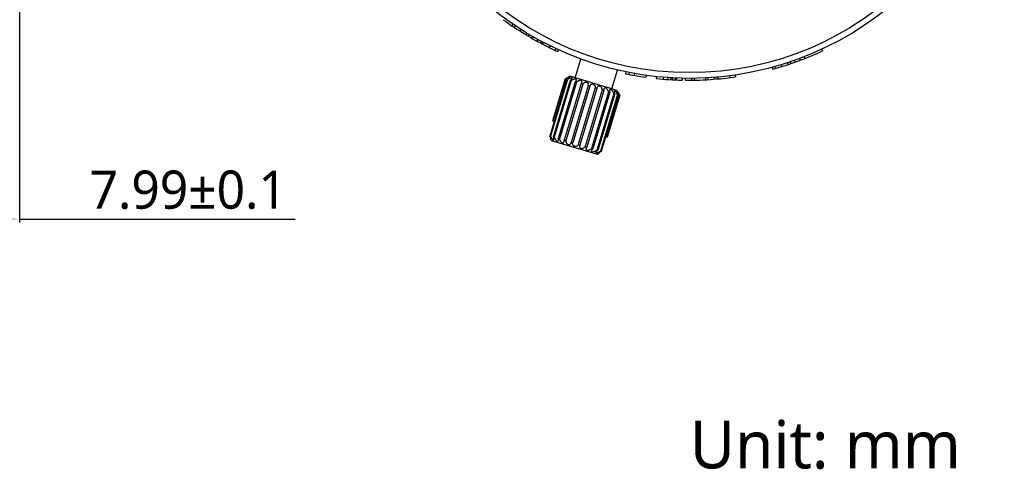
# Model space of a CAD drawing. Extents: x 797 to 936, y -37 to 31.
# Tile 5 of 6: x 879 to 931, y -37 to -13. Entities that reach past the tile are written whole.
import ezdxf

# ---------------------------------------------------------------- set-up
doc = ezdxf.new("R2010")
doc.units = 0
doc.header["$LTSCALE"] = 0.5
doc.header["$MEASUREMENT"] = 0
for name, color, linetype in [('02___PRT_ALL_AXES', 7, 'Continuous'), ('1', 7, 'Continuous'), ('1 @ 1', 7, 'Continuous')]:
    doc.layers.add(name, color=color, linetype=linetype)
doc.styles.get("Standard").update_dxf_attribs({"font": 'Roboto-Regular.ttf'})
doc.styles.add('TXT', font='Roboto-Regular.ttf')
doc.dimstyles.get("Standard").update_dxf_attribs({"dimtxt": 0.18, "dimasz": 0.18, "dimexe": 0.18, "dimexo": 0.0625, "dimgap": 0.09, "dimtad": 0, "dimdec": 4, "dimzin": 0, "dimdsep": 46, "dimtxsty": 'STANDARD', "dimcen": 0.09, "dimadec": 0, "dimazin": 0, "dimtfac": 1, "dimtdec": 4, "dimtofl": 0, "dimtmove": 0, "dimatfit": 3, "dimfxl": 1, "dimtolj": 1, "dimtzin": 0, "dimarcsym": 0})

# ---------------------------------------------------------------- blocks, each defined once
blk = doc.blocks.new('*D92')
at = {"layer": '1', "color": 0, "linetype": 'Continuous', "lineweight": -2}
for p, q in [((879.14, -5.973), (879.14, -24.01)), ((871.149, -6.881), (871.149, -24.01)), ((873.149, -23.83), (877.14, -23.83)), ((879.14, -23.83), (893.582, -23.83))]:
    blk.add_line(p, q, dxfattribs=at)
at = {"layer": '1', "color": 0, "linetype": 'Continuous'}
for points in [[(873.149, -23.496), (873.149, -24.163), (871.149, -23.83)], [(877.14, -24.163), (877.14, -23.496), (879.14, -23.83)]]:
    blk.add_solid(points, dxfattribs=at)
at = {"layer": 'Defpoints', "color": 0, "linetype": 'Continuous'}
for p in [(879.14, -5.91), (871.149, -6.818), (879.14, -23.83)]:
    blk.add_point(p, dxfattribs=at)
at = {"layer": '1', "color": 0, "linetype": 'Continuous', "insert": (887.983, -22.302), "char_height": 2, "attachment_point": 5}
blk.add_mtext('\\A1;7.99%%P0.1', dxfattribs=at)

msp = doc.modelspace()

# ---------------------------------------------------------------- linework, layer by layer
at = {"color": 7, "linetype": 'Continuous'}
for p, q in [((905.00584, -13.61586), (904.94977, -13.69866)), ((905.11777, -13.69099), (905.06238, -13.77425)), ((905.40877, -13.88022), (905.35514, -13.96462)), ((905.72649, -14.07707), (905.67478, -14.16267)), ((905.8518, -14.15201), (905.80086, -14.23807)), ((906.03436, -14.25852), (905.98452, -14.34522)), ((906.05338, -14.26944), (906.00366, -14.3562)), ((906.30407, -14.41022), (906.25587, -14.49783)), ((906.4921, -14.51208), (906.44503, -14.60031)), ((906.44503, -14.60031), (906.54037, -14.65077)), ((906.58686, -14.56223), (906.54037, -14.65077)), ((906.94899, -14.74673), (906.90469, -14.83638)), ((907.25457, -14.89381), (907.21213, -14.98436)), ((907.39621, -14.95939), (907.35462, -15.05033)), ((921.19457, -14.92455), (921.23661, -15.01529)), ((908.27092, -16.42819), (908.567, -15.44131)), ((920.02882, -15.41142), (920.0638, -15.5051)), ((920.26776, -15.32009), (920.30418, -15.41322)), ((918.59871, -15.87233), (918.62502, -15.96881)), ((918.72665, -15.83689), (918.75374, -15.93315)), ((919.06467, -15.73787), (919.09381, -15.83354)), ((919.3899, -15.63514), (919.421, -15.73018)), ((919.542, -15.58454), (919.57402, -15.67928)), ((919.7586, -15.50963), (919.79194, -15.60391)), ((907.82757, -16.50398), (906.93675, -19.47323)), ((907.8615, -16.51416), (906.97068, -19.48341)), ((907.74172, -16.47823), (907.08079, -18.68122)), ((907.75329, -16.4817), (907.09236, -18.68469)), ((907.75329, -16.4817), (907.74172, -16.47823)), ((907.8615, -16.51416), (907.82757, -16.50398)), ((907.92131, -16.3755), (907.90501, -16.38536)), ((907.98357, -16.34198), (907.92131, -16.3755)), ((910.47391, -17.08912), (907.98357, -16.34198)), ((910.18656, -17.00291), (910.48264, -16.01603)), ((910.91603, -16.11176), (910.89578, -16.20969)), ((911.0986, -16.14844), (911.07946, -16.24659)), ((911.3722, -16.19942), (911.35471, -16.29788)), ((911.97851, -16.2955), (911.9647, -16.39455)), ((912.52713, -16.36267), (912.51664, -16.46212)), ((912.88773, -16.3967), (912.87943, -16.49635)), ((913.10605, -16.41343), (913.09907, -16.51318)), ((913.26533, -16.4238), (913.25932, -16.52361)), ((913.3563, -16.42902), (913.35084, -16.52887)), ((913.50851, -16.43665), (913.50397, -16.53654)), ((913.56984, -16.43932), (913.56568, -16.53923)), ((913.87254, -16.44916), (913.87021, -16.54914)), ((914.03418, -16.45214), (914.03283, -16.55213)), ((914.36364, -16.45331), (914.36428, -16.55331)), ((914.4946, -16.45195), (914.49604, -16.55194)), ((915.09384, -16.43245), (915.09891, -16.53232)), ((915.21747, -16.42571), (915.22328, -16.52554)), ((915.538, -16.4039), (915.54576, -16.5036)), ((915.63489, -16.39607), (915.64324, -16.49572)), ((915.73377, -16.38749), (915.74271, -16.48709)), ((916.35624, -16.31964), (916.36896, -16.41883)), ((916.65627, -16.27837), (916.67081, -16.3773)), ((908.00499, -16.55721), (907.11417, -19.52646)), ((908.05896, -16.57341), (907.16814, -19.54265)), ((908.26189, -16.63429), (907.37107, -19.60354)), ((908.33223, -16.65539), (907.44141, -19.62464)), ((908.58076, -16.72995), (907.68995, -19.6992)), ((908.66267, -16.75453), (907.77185, -19.72378)), ((908.05896, -16.57341), (908.00499, -16.55721)), ((908.93988, -16.83769), (908.04906, -19.80694)), ((909.02778, -16.86406), (908.13696, -19.83331)), ((908.33223, -16.65539), (908.26189, -16.63429)), ((909.31476, -16.95016), (908.42395, -19.91941)), ((909.40266, -16.97653), (908.51184, -19.94578)), ((908.66267, -16.75453), (908.58076, -16.72995)), ((908.93988, -16.83769), (908.95219, -16.80833)), ((909.02778, -16.86406), (908.93988, -16.83769)), ((909.40266, -16.97653), (909.31476, -16.95016)), ((909.40855, -16.94525), (909.40266, -16.97653)), ((909.67987, -17.0597), (908.78905, -20.02895)), ((909.76178, -17.08427), (908.87096, -20.05352)), ((910.01031, -17.15884), (909.1195, -20.12809)), ((910.08065, -17.17994), (909.18983, -20.14919)), ((910.28358, -17.24082), (909.39276, -20.21007)), ((910.33755, -17.25701), (909.44673, -20.22626)), ((910.48104, -17.30006), (909.59023, -20.26931)), ((910.51497, -17.31024), (909.62415, -20.27949)), ((909.76178, -17.08427), (909.67987, -17.0597)), ((910.58925, -17.33253), (909.92832, -19.53552)), ((910.60082, -17.336), (909.93989, -19.53899)), ((910.08065, -17.17994), (910.01031, -17.15884)), ((910.33755, -17.25701), (910.28358, -17.24082)), ((910.47391, -17.08912), (910.50743, -17.15138)), ((910.51497, -17.31024), (910.48104, -17.30006)), ((910.50744, -17.15137), (910.51562, -17.16858)), ((910.60082, -17.336), (910.58925, -17.33253)), ((907.08079, -18.68122), (907.16664, -18.70698)), ((906.93675, -19.47323), (906.97068, -19.48341)), ((906.98318, -19.5807), (906.93675, -19.47323)), ((906.96894, -19.62795), (906.98313, -19.58065)), ((907.11417, -19.52646), (907.16814, -19.54265)), ((907.37107, -19.60354), (907.44141, -19.62464)), ((909.85404, -19.51324), (909.93989, -19.53899)), ((906.98073, -19.64921), (906.96894, -19.62795)), ((907.01142, -19.70444), (906.98073, -19.64921)), ((907.01142, -19.70444), (909.43454, -20.43141)), ((907.68995, -19.6992), (907.77185, -19.72378)), ((908.04317, -19.83823), (908.04906, -19.80694)), ((908.04906, -19.80694), (908.13696, -19.83331)), ((908.42395, -19.91941), (908.51184, -19.94578)), ((908.51184, -19.94578), (908.49954, -19.97514)), ((908.78905, -20.02895), (908.87096, -20.05352)), ((909.1195, -20.12809), (909.18983, -20.14919)), ((909.39276, -20.21007), (909.44673, -20.22626)), ((909.49057, -20.40219), (909.43454, -20.43141)), ((909.51211, -20.39094), (909.49057, -20.40219)), ((909.51211, -20.39094), (909.49057, -20.40219)), ((909.5263, -20.34365), (909.51211, -20.39094)), ((909.62415, -20.27949), (909.52623, -20.34366)), ((909.59023, -20.26931), (909.62415, -20.27949))]:
    msp.add_line(p, q, dxfattribs=at)
for centre, radius, start, end in [((914.25755, 0.04634), 16.6, 233.978508, 241.92457), ((914.25755, 0.04634), 16.6, 242.296858, 245.427834), ((914.25755, 0.04634), 16.6, 290.474193, 294.861447), ((914.25755, 0.04634), 16.6, 285.254118, 288.679216), ((914.25755, 0.04634), 16.6, 288.679776, 290.473484), ((905.89058, -13.03325), 3.91083, 298.251115, 301.003551), ((914.25755, 0.04634), 16.6, 258.315862, 262.06073), ((914.25755, 0.04634), 16.6, 263.980095, 268.662957), ((914.25755, 0.04634), 16.6, 269.224332, 274.450804), ((914.25755, 0.04634), 16.6, 274.78834, 278.359111), ((914.04263, -15.47898), 3.91083, 205.596454, 208.348885)]:
    msp.add_arc(centre, radius, start, end, dxfattribs=at)
for points, knots in [([(907.96864, -16.39562), (907.96906, -16.39421), (907.96936, -16.3918), (907.9674, -16.38949), (907.96515, -16.38854), (907.96218, -16.38813), (907.95848, -16.38824), (907.95406, -16.38883), (907.94686, -16.39034), (907.93656, -16.39337), (907.923, -16.39822), (907.90808, -16.40422), (907.89218, -16.41112), (907.87558, -16.41872), (907.85257, -16.42968), (907.82335, -16.44429), (907.78825, -16.46263), (907.7649, -16.47529), (907.75329, -16.4817)], [0, 0, 0, 0, 0.01825038, 0.02629565, 0.03581229, 0.0479677, 0.06324071, 0.08170742, 0.10323931, 0.1544992, 0.21477957, 0.28189927, 0.35407498, 0.42993476, 0.50844459, 0.67041643, 0.83537405, 1, 1, 1, 1]), ([(907.82757, -16.50398), (907.84406, -16.49458), (907.86798, -16.48015), (907.89819, -16.45998), (907.9185, -16.44537), (907.93645, -16.43128), (907.9513, -16.41818), (907.96119, -16.40789), (907.9665, -16.40049), (907.96818, -16.39716), (907.96864, -16.39562)], [0, 0, 0, 0, 0.31737715, 0.4667435, 0.60712826, 0.73557578, 0.84792132, 0.93831307, 0.97310675, 1, 1, 1, 1]), ([(908.10743, -16.45447), (908.10839, -16.45129), (908.10959, -16.44514), (908.10789, -16.43741), (908.10434, -16.43272), (908.09906, -16.42869), (908.08944, -16.42576), (908.0755, -16.42529), (908.05894, -16.42725), (908.04054, -16.43135), (908.02094, -16.43716), (908.00069, -16.44433), (907.97315, -16.45535), (907.93909, -16.47099), (907.8995, -16.49164), (907.87392, -16.50652), (907.8615, -16.51416)], [0, 0, 0, 0, 0.034681, 0.06458393, 0.07944173, 0.09538481, 0.13342266, 0.18215869, 0.24094982, 0.30751333, 0.37946964, 0.45491761, 0.53246922, 0.69015109, 0.84718373, 1, 1, 1, 1]), ([(908.00499, -16.55721), (908.01726, -16.54917), (908.04018, -16.53289), (908.07034, -16.50695), (908.09076, -16.48466), (908.10231, -16.46712), (908.1062, -16.45859), (908.10743, -16.45447)], [0, 0, 0, 0, 0.29914434, 0.57241643, 0.81044379, 0.91225931, 1, 1, 1, 1]), ([(908.32834, -16.54769), (908.32976, -16.54295), (908.33174, -16.53354), (908.33126, -16.51936), (908.3262, -16.5062), (908.31573, -16.49543), (908.30034, -16.48838), (908.28115, -16.48522), (908.25923, -16.48567), (908.22733, -16.49052), (908.18713, -16.50262), (908.14098, -16.52265), (908.09804, -16.54627), (908.07143, -16.56411), (908.05896, -16.57341)], [0, 0, 0, 0, 0.04425418, 0.08540458, 0.12524891, 0.16742466, 0.21627588, 0.27409256, 0.34003075, 0.41158374, 0.56220624, 0.71387425, 0.86089283, 1, 1, 1, 1]), ([(908.26189, -16.63429), (908.2773, -16.62163), (908.29818, -16.60131), (908.31901, -16.57086), (908.32604, -16.55536), (908.32834, -16.54769)], [0, 0, 0, 0, 0.54188949, 0.78259973, 1, 1, 1, 1]), ([(908.61643, -16.66852), (908.62, -16.65661), (908.62272, -16.63768), (908.61776, -16.61316), (908.60894, -16.59592), (908.59423, -16.5811), (908.5738, -16.57035), (908.54899, -16.56467), (908.51207, -16.56383), (908.46564, -16.57354), (908.41451, -16.59497), (908.36971, -16.62235), (908.3437, -16.644), (908.33223, -16.65539)], [0, 0, 0, 0, 0.09700247, 0.14459104, 0.19341264, 0.24598463, 0.30492535, 0.37112798, 0.44285146, 0.59165001, 0.73708032, 0.87387389, 1, 1, 1, 1]), ([(908.58076, -16.72995), (908.58491, -16.72522), (908.59979, -16.7067), (908.61141, -16.68526), (908.61643, -16.66852)], [0, 0, 0, 0, 0.26477202, 1, 1, 1, 1]), ([(908.95219, -16.80833), (908.95648, -16.79404), (908.96079, -16.76347), (908.95172, -16.72485), (908.93416, -16.69713), (908.91432, -16.67846), (908.88835, -16.6646), (908.85805, -16.6573), (908.82616, -16.65681), (908.78543, -16.66368), (908.73983, -16.68234), (908.69513, -16.71442), (908.67188, -16.74076), (908.66267, -16.75453)], [0, 0, 0, 0, 0.10399292, 0.21083934, 0.26842871, 0.33064001, 0.39853422, 0.47121338, 0.5457352, 0.61924402, 0.75793033, 0.88460436, 1, 1, 1, 1]), ([(909.21437, -16.76344), (909.20333, -16.76013), (909.18075, -16.75643), (909.13798, -16.75998), (909.09154, -16.77954), (909.05065, -16.81728), (909.03339, -16.84826), (909.02778, -16.86406)], [0, 0, 0, 0, 0.14911934, 0.29185789, 0.55062697, 0.78314801, 1, 1, 1, 1]), ([(909.21437, -16.76344), (909.22542, -16.76676), (909.2463, -16.7761), (909.28005, -16.80261), (909.30806, -16.84451), (909.32142, -16.89852), (909.31877, -16.93388), (909.31476, -16.95016)], [0, 0, 0, 0, 0.14911948, 0.29185802, 0.55062703, 0.78314801, 1, 1, 1, 1]), ([(909.67987, -17.0597), (909.67976, -17.04314), (909.67485, -17.00835), (909.65519, -16.95696), (909.62739, -16.91628), (909.59717, -16.88812), (909.57028, -16.87098), (909.54097, -16.86039), (909.51165, -16.85766), (909.48481, -16.86234), (909.45489, -16.87581), (909.42607, -16.90306), (909.41283, -16.93096), (909.40855, -16.94525)], [0, 0, 0, 0, 0.1153956, 0.24206948, 0.38075568, 0.45426457, 0.52878649, 0.60146563, 0.66935978, 0.73157106, 0.78916045, 0.89600694, 1, 1, 1, 1]), ([(909.76582, -17.01335), (909.7642, -17.01876), (909.75892, -17.04201), (909.7593, -17.0663), (909.76178, -17.08427)], [0, 0, 0, 0, 0.23719773, 1, 1, 1, 1]), ([(910.01031, -17.15884), (910.007, -17.14302), (909.99721, -17.11062), (909.97488, -17.0631), (909.94398, -17.01707), (909.91057, -16.9834), (909.87929, -16.96378), (909.85545, -16.95486), (909.83248, -16.95259), (909.81204, -16.95686), (909.79518, -16.96641), (909.77755, -16.98415), (909.76939, -17.00145), (909.76582, -17.01335)], [0, 0, 0, 0, 0.12612611, 0.26291952, 0.40834976, 0.55714838, 0.62887199, 0.69507461, 0.75401531, 0.80658727, 0.85540887, 0.90299745, 1, 1, 1, 1]), ([(910.07284, -17.07107), (910.07054, -17.07873), (910.06788, -17.09554), (910.0685, -17.13243), (910.07475, -17.16089), (910.08065, -17.17994)], [0, 0, 0, 0, 0.21740029, 0.45811061, 1, 1, 1, 1]), ([(910.28358, -17.24082), (910.27829, -17.2262), (910.26589, -17.19665), (910.24304, -17.15329), (910.21554, -17.11117), (910.18865, -17.07894), (910.16467, -17.05733), (910.14663, -17.04489), (910.12887, -17.03696), (910.11214, -17.03438), (910.09747, -17.0376), (910.086, -17.04581), (910.07779, -17.05738), (910.07426, -17.06633), (910.07284, -17.07107)], [0, 0, 0, 0, 0.13910722, 0.28612561, 0.43779355, 0.58841606, 0.65996915, 0.72590747, 0.78372413, 0.83257538, 0.87475108, 0.91459536, 0.95574579, 1, 1, 1, 1]), ([(910.30858, -17.11484), (910.30735, -17.11896), (910.3059, -17.12823), (910.30588, -17.14923), (910.31066, -17.17908), (910.32157, -17.21734), (910.33173, -17.24355), (910.33755, -17.25701)], [0, 0, 0, 0, 0.08774068, 0.18955618, 0.42758352, 0.70085587, 1, 1, 1, 1]), ([(910.48104, -17.30006), (910.47488, -17.28684), (910.46171, -17.26034), (910.44003, -17.22131), (910.4202, -17.18951), (910.40328, -17.16514), (910.39032, -17.14801), (910.37716, -17.13237), (910.36405, -17.11882), (910.35131, -17.10806), (910.3394, -17.10079), (910.32976, -17.09793), (910.32313, -17.09839), (910.31759, -17.10035), (910.31191, -17.10587), (910.30954, -17.11167), (910.30858, -17.11484)], [0, 0, 0, 0, 0.15281635, 0.30984879, 0.46753064, 0.54508221, 0.62053018, 0.69248651, 0.75905014, 0.81784136, 0.8665774, 0.90461525, 0.92055834, 0.9354161, 0.96531903, 1, 1, 1, 1]), ([(910.45685, -17.14212), (910.45639, -17.14366), (910.45596, -17.14737), (910.45631, -17.15646), (910.45891, -17.17049), (910.46409, -17.18961), (910.47132, -17.21125), (910.48024, -17.23463), (910.49435, -17.2681), (910.50637, -17.29332), (910.51497, -17.31024)], [0, 0, 0, 0, 0.02689323, 0.06168686, 0.15207851, 0.26442402, 0.39287156, 0.53325635, 0.68262289, 1, 1, 1, 1]), ([(910.58925, -17.33253), (910.58308, -17.32078), (910.57056, -17.29736), (910.55135, -17.26273), (910.535, -17.23445), (910.52183, -17.21263), (910.51215, -17.19715), (910.50267, -17.18264), (910.49352, -17.16941), (910.48487, -17.1579), (910.47794, -17.1497), (910.47276, -17.14448), (910.4694, -17.14155), (910.46636, -17.13942), (910.46366, -17.13813), (910.46126, -17.13768), (910.45835, -17.13853), (910.45727, -17.14071), (910.45685, -17.14212)], [0, 0, 0, 0, 0.16462605, 0.32958347, 0.4915552, 0.57006504, 0.64592479, 0.71810049, 0.78522019, 0.84550069, 0.89676064, 0.91829259, 0.93675934, 0.95203234, 0.96418773, 0.97370437, 0.98174965, 1, 1, 1, 1]), ([(906.97068, -19.48341), (906.97684, -19.49664), (906.99001, -19.52314), (907.01169, -19.56217), (907.03152, -19.59397), (907.04844, -19.61834), (907.0614, -19.63547), (907.07456, -19.65111), (907.08767, -19.66466), (907.10041, -19.67541), (907.11232, -19.68269), (907.12196, -19.68554), (907.12859, -19.68508), (907.13413, -19.68313), (907.13981, -19.67761), (907.14219, -19.67181), (907.14314, -19.66864)], [0, 0, 0, 0, 0.15281634, 0.3098488, 0.46753064, 0.54508221, 0.62053018, 0.69248651, 0.75905013, 0.81784134, 0.86657738, 0.90461525, 0.92055833, 0.9354161, 0.96531903, 1, 1, 1, 1]), ([(906.99487, -19.64136), (906.99529, -19.63997), (906.99572, -19.63666), (906.99555, -19.62859), (906.99349, -19.61618), (906.9892, -19.59925), (906.98536, -19.58713), (906.98318, -19.5807)], [0, 0, 0, 0, 0.06991875, 0.15892219, 0.38825014, 0.67318158, 1, 1, 1, 1]), ([(907.14314, -19.66864), (907.14437, -19.66451), (907.14582, -19.65525), (907.14584, -19.63425), (907.14106, -19.6044), (907.13016, -19.56614), (907.11999, -19.53993), (907.11417, -19.52646)], [0, 0, 0, 0, 0.08774068, 0.18955619, 0.42758354, 0.70085588, 1, 1, 1, 1]), ([(907.16814, -19.54265), (907.17343, -19.55728), (907.18583, -19.58682), (907.20868, -19.63018), (907.23618, -19.6723), (907.26308, -19.70454), (907.28705, -19.72614), (907.30509, -19.73859), (907.32285, -19.74652), (907.33958, -19.7491), (907.35426, -19.74587), (907.36572, -19.73767), (907.37393, -19.7261), (907.37746, -19.71715), (907.37888, -19.71241)], [0, 0, 0, 0, 0.13910721, 0.28612562, 0.43779356, 0.58841606, 0.65996914, 0.72590746, 0.78372413, 0.83257537, 0.87475108, 0.91459537, 0.95574579, 1, 1, 1, 1]), ([(907.37888, -19.71241), (907.38118, -19.70475), (907.38384, -19.68793), (907.38322, -19.65104), (907.37697, -19.62259), (907.37107, -19.60354)], [0, 0, 0, 0, 0.2174003, 0.45811063, 1, 1, 1, 1]), ([(906.96894, -19.62795), (906.97052, -19.62989), (906.97357, -19.63345), (906.97804, -19.63816), (906.98218, -19.64184), (906.98629, -19.64474), (906.99086, -19.64636), (906.99393, -19.64395), (906.99459, -19.64228), (906.99487, -19.64136)], [0, 0, 0, 0, 0.21521044, 0.40319542, 0.56076892, 0.68625997, 0.84933443, 0.9168528, 1, 1, 1, 1]), ([(907.44141, -19.62464), (907.44472, -19.64046), (907.45451, -19.67286), (907.47684, -19.72038), (907.50774, -19.76641), (907.54116, -19.80008), (907.57243, -19.8197), (907.59627, -19.82862), (907.61925, -19.83088), (907.63968, -19.82661), (907.65654, -19.81707), (907.67418, -19.79933), (907.68233, -19.78203), (907.6859, -19.77012)], [0, 0, 0, 0, 0.12612611, 0.26291953, 0.40834976, 0.55714837, 0.62887198, 0.69507461, 0.75401531, 0.80658728, 0.85540887, 0.90299745, 1, 1, 1, 1]), ([(907.6859, -19.77012), (907.68753, -19.76472), (907.6928, -19.74147), (907.69242, -19.71718), (907.68995, -19.6992)], [0, 0, 0, 0, 0.23719773, 1, 1, 1, 1]), ([(907.77185, -19.72378), (907.77196, -19.74034), (907.77687, -19.77513), (907.79653, -19.82652), (907.82433, -19.86719), (907.85455, -19.89536), (907.88144, -19.9125), (907.91076, -19.92308), (907.94007, -19.92581), (907.96691, -19.92114), (907.99683, -19.90767), (908.02566, -19.88042), (908.03889, -19.85252), (908.04317, -19.83823)], [0, 0, 0, 0, 0.1153956, 0.24206949, 0.38075569, 0.45426458, 0.52878649, 0.60146563, 0.66935979, 0.73157107, 0.78916046, 0.89600695, 1, 1, 1, 1]), ([(908.42395, -19.91941), (908.41833, -19.93522), (908.40107, -19.9662), (908.36018, -20.00393), (908.31375, -20.0235), (908.27096, -20.02704), (908.23692, -20.02148), (908.20543, -20.00738), (908.17166, -19.98087), (908.14366, -19.93897), (908.1303, -19.88496), (908.13295, -19.8496), (908.13696, -19.83331)], [0, 0, 0, 0, 0.1084251, 0.22468627, 0.35407176, 0.42544042, 0.49999998, 0.57455947, 0.64592801, 0.77531357, 0.89157487, 1, 1, 1, 1]), ([(908.49954, -19.97514), (908.49525, -19.98944), (908.49094, -20.02001), (908.5, -20.05863), (908.51756, -20.08635), (908.5374, -20.10502), (908.56337, -20.11888), (908.59367, -20.12618), (908.62556, -20.12667), (908.66629, -20.1198), (908.71189, -20.10114), (908.75659, -20.06906), (908.77985, -20.04271), (908.78905, -20.02895)], [0, 0, 0, 0, 0.10399294, 0.21083935, 0.26842872, 0.33064001, 0.39853422, 0.47121338, 0.54573521, 0.61924404, 0.75793035, 0.88460437, 1, 1, 1, 1]), ([(908.83529, -20.11496), (908.83172, -20.12686), (908.829, -20.1458), (908.83396, -20.17031), (908.84278, -20.18756), (908.85749, -20.20238), (908.87792, -20.21313), (908.90273, -20.21881), (908.93965, -20.21964), (908.98608, -20.20993), (909.03721, -20.18851), (909.08201, -20.16113), (909.10802, -20.13947), (909.1195, -20.12809)], [0, 0, 0, 0, 0.09700247, 0.14459104, 0.19341264, 0.24598462, 0.30492533, 0.37112798, 0.44285147, 0.59165002, 0.73708034, 0.8738739, 1, 1, 1, 1]), ([(908.87096, -20.05352), (908.86681, -20.05826), (908.85193, -20.07678), (908.84031, -20.09822), (908.83529, -20.11496)], [0, 0, 0, 0, 0.26477198, 1, 1, 1, 1]), ([(909.12338, -20.23578), (909.12196, -20.24052), (909.11998, -20.24994), (909.12046, -20.26412), (909.12552, -20.27728), (909.13599, -20.28804), (909.15138, -20.2951), (909.17057, -20.29826), (909.19249, -20.2978), (909.22439, -20.29296), (909.26459, -20.28085), (909.31074, -20.26083), (909.35368, -20.23721), (909.38029, -20.21937), (909.39276, -20.21007)], [0, 0, 0, 0, 0.04425418, 0.08540458, 0.12524891, 0.16742465, 0.21627587, 0.27409255, 0.34003076, 0.41158375, 0.56220625, 0.71387427, 0.86089283, 1, 1, 1, 1]), ([(909.18983, -20.14919), (909.17442, -20.16185), (909.15354, -20.18216), (909.13271, -20.21262), (909.12568, -20.22812), (909.12338, -20.23578)], [0, 0, 0, 0, 0.54188949, 0.78259975, 1, 1, 1, 1]), ([(909.34429, -20.32901), (909.34334, -20.33218), (909.34213, -20.33834), (909.34383, -20.34607), (909.34738, -20.35075), (909.35266, -20.35478), (909.36228, -20.35771), (909.37622, -20.35819), (909.39278, -20.35623), (909.41118, -20.35213), (909.43078, -20.34632), (909.45103, -20.33915), (909.47857, -20.32812), (909.51263, -20.31249), (909.55222, -20.29184), (909.5778, -20.27696), (909.59023, -20.26931)], [0, 0, 0, 0, 0.034681, 0.06458392, 0.07944172, 0.0953848, 0.13342266, 0.18215869, 0.24094983, 0.30751335, 0.37946966, 0.45491763, 0.53246924, 0.69015112, 0.84718374, 1, 1, 1, 1]), ([(909.44673, -20.22626), (909.43446, -20.2343), (909.41155, -20.25059), (909.38138, -20.27653), (909.36096, -20.29881), (909.34941, -20.31636), (909.34552, -20.32489), (909.34429, -20.32901)], [0, 0, 0, 0, 0.29914432, 0.57241645, 0.81044379, 0.91225932, 1, 1, 1, 1]), ([(909.48308, -20.38786), (909.4828, -20.38878), (909.48244, -20.39054), (909.48368, -20.39424), (909.48838, -20.3954), (909.49342, -20.39524), (909.49889, -20.39445), (909.50522, -20.39298), (909.50972, -20.39168), (909.51211, -20.39094)], [0, 0, 0, 0, 0.08314737, 0.1506657, 0.31374047, 0.43923174, 0.59680511, 0.78478959, 1, 1, 1, 1]), ([(909.52623, -20.34366), (909.52087, -20.34783), (909.511, -20.35583), (909.49809, -20.3676), (909.48954, -20.37683), (909.48496, -20.38347), (909.4835, -20.38647), (909.48308, -20.38786)], [0, 0, 0, 0, 0.32681863, 0.61174935, 0.84107654, 0.93008032, 1, 1, 1, 1])]:
    msp.add_open_spline(points, degree=3, knots=knots, dxfattribs=at)
at = {"layer": '02___PRT_ALL_AXES', "color": 7, "linetype": 'Continuous'}
for radius in [16.5, 16.2]:
    msp.add_circle((914.25755, 0.04634), radius, dxfattribs=at)

# ---------------------------------------------------------------- texts
at = {"layer": '1 @ 1', "color": 0, "linetype": 'Continuous', "style": 'TXT'}
msp.add_text('Unit: mm', height=2.5, dxfattribs=at).set_placement((914.26516, -36.8912))

# ---------------------------------------------------------------- dimensions: what is measured, and where the dimension line sits
at = {"layer": '1', "color": 0, "linetype": 'Continuous'}
dim = msp.add_linear_dim(base=(879.13992, -23.82954), p1=(871.14889, -6.81802), p2=(879.13992, -5.91012), text='<>%%P0.1', dimstyle='Standard', override={"dimtxt": 2, "dimasz": 2, "dimgap": 0.5, "dimtad": 1, "dimdec": 2, "dimzin": 8}, dxfattribs=at)
dim.commit()
dim.dimension.update_dxf_attribs({"geometry": '*D92', "text_midpoint": (887.98278, -23.82954), "dimtype": 160})

doc.saveas('drawing.dxf')
